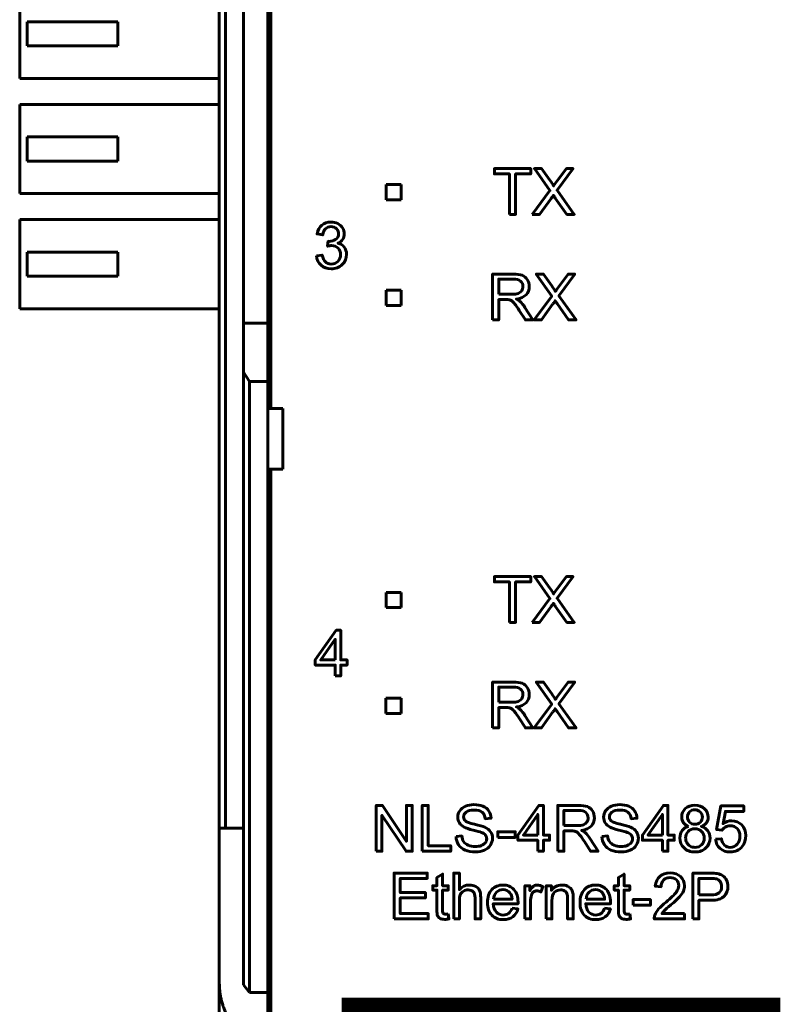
# Model space of a CAD drawing. Header units: millimetres. Extents: x -13 to 39, y -19 to 89.
# Tile 3 of 14: x -13 to 12, y 3 to 35. Entities that reach past the tile are written whole.
import ezdxf

# ---------------------------------------------------------------- set-up
doc = ezdxf.new("R2010")
doc.units = ezdxf.units.MM
doc.linetypes.add('K5LT_BASIC', pattern=[0])

msp = doc.modelspace()

# ---------------------------------------------------------------- linework, layer by layer
at = {"color": 150, "linetype": 'K5LT_BASIC', "lineweight": 60, "true_color": 0x0080ff}
for p, q in [((-6.261, 61.118), (-6.261, 8.557)), ((-6.061, 8.557), (-6.061, 61.118)), ((-4.561, 22.438), (-4.561, 47.238)), ((-5.461, 25.262), (-5.461, 44.413)), ((-4.661, 44.413), (-4.661, 25.262)), ((-12.861, 36.313), (-12.861, 33.363)), ((-9.611, 35.238), (-12.611, 35.238)), ((-12.611, 34.438), (-12.611, 35.238)), ((-9.611, 34.438), (-9.611, 35.238)), ((-12.611, 34.438), (-9.611, 34.438)), ((-12.861, 33.363), (-6.261, 33.363)), ((-12.861, 29.553), (-12.861, 32.503)), ((-6.261, 32.503), (-12.861, 32.503)), ((-9.611, 31.428), (-12.611, 31.428)), ((-12.611, 30.628), (-12.611, 31.428)), ((-9.611, 30.628), (-9.611, 31.428)), ((-12.611, 30.628), (-9.611, 30.628)), ((-0.747, 29.851), (-0.247, 29.851)), ((-0.747, 29.351), (-0.747, 29.851)), ((-0.247, 29.851), (-0.247, 29.351)), ((-12.861, 29.553), (-6.261, 29.553)), ((-0.247, 29.351), (-0.747, 29.351)), ((-6.261, 28.693), (-12.861, 28.693)), ((-12.861, 25.743), (-12.861, 28.693)), ((-12.611, 26.818), (-12.611, 27.618)), ((-9.611, 27.618), (-12.611, 27.618)), ((-9.611, 26.818), (-9.611, 27.618)), ((-12.611, 26.818), (-9.611, 26.818)), ((-0.747, 26.351), (-0.247, 26.351)), ((-0.747, 25.851), (-0.747, 26.351)), ((-0.247, 26.351), (-0.247, 25.851)), ((-12.861, 25.743), (-6.261, 25.743)), ((-0.247, 25.851), (-0.747, 25.851)), ((-4.661, 25.262), (-5.461, 25.262)), ((-5.461, 23.645), (-5.461, 25.262)), ((-4.661, 25.262), (-4.661, 23.338)), ((-5.261, 23.338), (-5.461, 23.645)), ((-5.461, 23.645), (-5.461, 3.373)), ((-4.661, 23.338), (-5.261, 23.338)), ((-5.261, 3.117), (-5.261, 23.338)), ((-4.661, 22.438), (-4.661, 23.338)), ((-4.161, 22.438), (-4.661, 22.438)), ((-4.661, 20.438), (-4.661, 22.438)), ((-4.161, 20.438), (-4.161, 22.438)), ((-4.661, 3.117), (-4.661, 20.438)), ((-4.661, 20.438), (-4.161, 20.438)), ((-4.561, 20.438), (-4.561, -1.962)), ((-0.747, 16.351), (-0.247, 16.351)), ((-0.747, 15.851), (-0.747, 16.351)), ((-0.247, 16.351), (-0.247, 15.851)), ((-0.247, 15.851), (-0.747, 15.851)), ((-0.751, 12.851), (-0.251, 12.851)), ((-0.751, 12.351), (-0.751, 12.851)), ((-0.251, 12.851), (-0.251, 12.351)), ((-0.251, 12.351), (-0.751, 12.351)), ((-6.061, 8.557), (-6.261, 8.557)), ((-6.261, 8.557), (-6.261, 3.437)), ((-6.061, 8.557), (-5.461, 8.557)), ((-6.261, -2.918), (-6.261, 3.437)), ((-5.261, 3.117), (-5.461, 3.373)), ((-4.661, 3.117), (-5.261, 3.117)), ((-4.661, 3.117), (-4.661, 1.517))]:
    msp.add_line(p, q, dxfattribs=at)
at = {"color": 150, "linetype": 'K5LT_BASIC', "true_color": 0x0080ff, "const_width": 0.6}
msp.add_lwpolyline([(-1.91, -1.505), (11.989, -1.505), (11.989, 2.643), (-1.91, 2.643)], close=True, dxfattribs=at)
at = {"color": 150, "linetype": 'K5LT_BASIC', "lineweight": 60, "true_color": 0x0080ff}
for points, knots in [([(3.334, 28.865), (3.334, 28.865), (3.334, 30.203), (3.334, 30.203), (2.835, 30.203), (2.835, 30.203), (2.835, 30.381), (2.835, 30.381), (4.035, 30.381), (4.035, 30.381), (4.035, 30.203), (4.035, 30.203), (3.535, 30.203), (3.535, 30.203), (3.535, 28.865), (3.535, 28.865), (3.334, 28.865), (3.334, 28.865)], [0, 0, 0, 0, 0.125, 0.125, 0.25, 0.25, 0.375, 0.375, 0.5, 0.5, 0.625, 0.625, 0.75, 0.75, 0.875, 0.875, 1, 1, 1, 1]), ([(4.088, 28.865), (4.088, 28.865), (4.674, 29.651), (4.674, 29.651), (4.158, 30.381), (4.158, 30.381), (4.397, 30.381), (4.397, 30.381), (4.673, 29.993), (4.673, 29.993), (4.731, 29.912), (4.771, 29.851), (4.794, 29.808), (4.828, 29.861), (4.868, 29.918), (4.914, 29.977), (4.914, 29.977), (5.217, 30.381), (5.217, 30.381), (5.437, 30.381), (5.437, 30.381), (4.91, 29.66), (4.91, 29.66), (5.477, 28.865), (5.477, 28.865), (5.231, 28.865), (5.231, 28.865), (4.848, 29.405), (4.848, 29.405), (4.826, 29.436), (4.806, 29.467), (4.786, 29.497), (4.752, 29.446), (4.728, 29.411), (4.713, 29.391), (4.713, 29.391), (4.329, 28.865), (4.329, 28.865), (4.088, 28.865), (4.088, 28.865)], [0, 0, 0, 0, 0.0625, 0.0625, 0.125, 0.125, 0.1875, 0.1875, 0.25, 0.25, 0.25, 0.3125, 0.3125, 0.3125, 0.375, 0.375, 0.375, 0.4375, 0.4375, 0.5, 0.5, 0.5625, 0.5625, 0.625, 0.625, 0.6875, 0.6875, 0.75, 0.75, 0.75, 0.8125, 0.8125, 0.8125, 0.875, 0.875, 0.875, 0.9375, 0.9375, 1, 1, 1, 1]), ([(-3.047, 27.492), (-3.047, 27.492), (-2.861, 27.518), (-2.861, 27.518), (-2.839, 27.412), (-2.803, 27.336), (-2.752, 27.289), (-2.701, 27.243), (-2.638, 27.219), (-2.564, 27.219), (-2.475, 27.219), (-2.401, 27.25), (-2.341, 27.31), (-2.281, 27.371), (-2.251, 27.446), (-2.251, 27.536), (-2.251, 27.621), (-2.279, 27.692), (-2.335, 27.747), (-2.391, 27.803), (-2.462, 27.831), (-2.548, 27.831), (-2.583, 27.831), (-2.627, 27.824), (-2.68, 27.81), (-2.68, 27.81), (-2.659, 27.973), (-2.659, 27.973), (-2.647, 27.971), (-2.636, 27.971), (-2.629, 27.971), (-2.549, 27.971), (-2.478, 27.992), (-2.414, 28.033), (-2.351, 28.074), (-2.319, 28.138), (-2.319, 28.223), (-2.319, 28.291), (-2.342, 28.348), (-2.388, 28.393), (-2.435, 28.437), (-2.494, 28.46), (-2.567, 28.46), (-2.64, 28.46), (-2.7, 28.437), (-2.748, 28.391), (-2.797, 28.345), (-2.828, 28.276), (-2.842, 28.184), (-2.842, 28.184), (-3.028, 28.218), (-3.028, 28.218), (-3.005, 28.343), (-2.953, 28.44), (-2.873, 28.509), (-2.792, 28.578), (-2.692, 28.612), (-2.572, 28.612), (-2.489, 28.612), (-2.413, 28.594), (-2.343, 28.559), (-2.274, 28.524), (-2.22, 28.475), (-2.184, 28.414), (-2.147, 28.353), (-2.128, 28.288), (-2.128, 28.219), (-2.128, 28.154), (-2.146, 28.095), (-2.181, 28.041), (-2.216, 27.987), (-2.268, 27.945), (-2.337, 27.913), (-2.248, 27.892), (-2.178, 27.849), (-2.128, 27.784), (-2.079, 27.719), (-2.054, 27.637), (-2.054, 27.54), (-2.054, 27.407), (-2.103, 27.295), (-2.199, 27.203), (-2.296, 27.111), (-2.418, 27.065), (-2.565, 27.065), (-2.698, 27.065), (-2.808, 27.105), (-2.896, 27.184), (-2.985, 27.263), (-3.035, 27.366), (-3.047, 27.492)], [0, 0, 0, 0, 0.033333, 0.033333, 0.033333, 0.066667, 0.066667, 0.066667, 0.1, 0.1, 0.1, 0.133333, 0.133333, 0.133333, 0.166667, 0.166667, 0.166667, 0.2, 0.2, 0.2, 0.233333, 0.233333, 0.233333, 0.266667, 0.266667, 0.266667, 0.3, 0.3, 0.3, 0.333333, 0.333333, 0.333333, 0.366667, 0.366667, 0.366667, 0.4, 0.4, 0.4, 0.433333, 0.433333, 0.433333, 0.466667, 0.466667, 0.466667, 0.5, 0.5, 0.5, 0.533333, 0.533333, 0.533333, 0.566667, 0.566667, 0.566667, 0.6, 0.6, 0.6, 0.633333, 0.633333, 0.633333, 0.666667, 0.666667, 0.666667, 0.7, 0.7, 0.7, 0.733333, 0.733333, 0.733333, 0.766667, 0.766667, 0.766667, 0.8, 0.8, 0.8, 0.833333, 0.833333, 0.833333, 0.866667, 0.866667, 0.866667, 0.9, 0.9, 0.9, 0.933333, 0.933333, 0.933333, 0.966667, 0.966667, 0.966667, 1, 1, 1, 1]), ([(2.776, 25.374), (2.776, 25.374), (2.776, 26.889), (2.776, 26.889), (3.448, 26.889), (3.448, 26.889), (3.583, 26.889), (3.686, 26.876), (3.756, 26.848), (3.826, 26.821), (3.882, 26.773), (3.966, 26.636), (3.987, 26.56), (3.987, 26.476), (3.987, 26.369), (3.952, 26.278), (3.883, 26.204), (3.813, 26.131), (3.706, 26.084), (3.561, 26.064), (3.614, 26.038), (3.654, 26.013), (3.682, 25.988), (3.74, 25.935), (3.796, 25.867), (3.847, 25.787), (3.847, 25.787), (4.11, 25.374), (4.11, 25.374), (3.859, 25.374), (3.859, 25.374), (3.659, 25.689), (3.659, 25.689), (3.6, 25.781), (3.552, 25.85), (3.514, 25.898), (3.476, 25.947), (3.442, 25.98), (3.412, 26), (3.383, 26.019), (3.352, 26.032), (3.321, 26.04), (3.298, 26.044), (3.261, 26.047), (3.21, 26.047), (3.21, 26.047), (2.977, 26.047), (2.977, 26.047), (2.977, 25.374), (2.977, 25.374), (2.776, 25.374), (2.776, 25.374)], [0, 0, 0, 0, 0.052632, 0.052632, 0.105263, 0.105263, 0.105263, 0.157895, 0.157895, 0.157895, 0.210526, 0.210526, 0.263158, 0.263158, 0.263158, 0.315789, 0.315789, 0.315789, 0.368421, 0.368421, 0.368421, 0.421053, 0.421053, 0.421053, 0.473684, 0.473684, 0.473684, 0.526316, 0.526316, 0.578947, 0.578947, 0.631579, 0.631579, 0.631579, 0.684211, 0.684211, 0.684211, 0.736842, 0.736842, 0.736842, 0.789474, 0.789474, 0.789474, 0.842105, 0.842105, 0.842105, 0.894737, 0.894737, 0.947368, 0.947368, 1, 1, 1, 1]), ([(2.977, 26.221), (2.977, 26.221), (3.408, 26.221), (3.408, 26.221), (3.5, 26.221), (3.571, 26.23), (3.622, 26.249), (3.674, 26.268), (3.713, 26.298), (3.739, 26.34), (3.766, 26.382), (3.78, 26.427), (3.78, 26.476), (3.78, 26.548), (3.754, 26.607), (3.702, 26.653), (3.65, 26.699), (3.568, 26.722), (3.457, 26.722), (3.457, 26.722), (2.977, 26.722), (2.977, 26.722), (2.977, 26.221), (2.977, 26.221)], [0, 0, 0, 0, 0.125, 0.125, 0.125, 0.25, 0.25, 0.25, 0.375, 0.375, 0.375, 0.5, 0.5, 0.5, 0.625, 0.625, 0.625, 0.75, 0.75, 0.75, 0.875, 0.875, 1, 1, 1, 1]), ([(4.147, 25.374), (4.147, 25.374), (4.733, 26.16), (4.733, 26.16), (4.217, 26.889), (4.217, 26.889), (4.456, 26.889), (4.456, 26.889), (4.732, 26.502), (4.732, 26.502), (4.789, 26.421), (4.829, 26.36), (4.852, 26.317), (4.886, 26.37), (4.927, 26.427), (4.973, 26.486), (4.973, 26.486), (5.275, 26.889), (5.275, 26.889), (5.495, 26.889), (5.495, 26.889), (4.969, 26.169), (4.969, 26.169), (5.535, 25.374), (5.535, 25.374), (5.289, 25.374), (5.289, 25.374), (4.907, 25.914), (4.907, 25.914), (4.885, 25.945), (4.864, 25.976), (4.844, 26.006), (4.811, 25.955), (4.787, 25.92), (4.772, 25.899), (4.772, 25.899), (4.388, 25.374), (4.388, 25.374), (4.147, 25.374), (4.147, 25.374)], [0, 0, 0, 0, 0.0625, 0.0625, 0.125, 0.125, 0.1875, 0.1875, 0.25, 0.25, 0.25, 0.3125, 0.3125, 0.3125, 0.375, 0.375, 0.375, 0.4375, 0.4375, 0.5, 0.5, 0.5625, 0.5625, 0.625, 0.625, 0.6875, 0.6875, 0.75, 0.75, 0.75, 0.8125, 0.8125, 0.8125, 0.875, 0.875, 0.875, 0.9375, 0.9375, 1, 1, 1, 1]), ([(3.334, 15.365), (3.334, 15.365), (3.334, 16.703), (3.334, 16.703), (2.835, 16.703), (2.835, 16.703), (2.835, 16.881), (2.835, 16.881), (4.035, 16.881), (4.035, 16.881), (4.035, 16.703), (4.035, 16.703), (3.535, 16.703), (3.535, 16.703), (3.535, 15.365), (3.535, 15.365), (3.334, 15.365), (3.334, 15.365)], [0, 0, 0, 0, 0.125, 0.125, 0.25, 0.25, 0.375, 0.375, 0.5, 0.5, 0.625, 0.625, 0.75, 0.75, 0.875, 0.875, 1, 1, 1, 1]), ([(4.088, 15.365), (4.088, 15.365), (4.674, 16.151), (4.674, 16.151), (4.158, 16.881), (4.158, 16.881), (4.397, 16.881), (4.397, 16.881), (4.673, 16.493), (4.673, 16.493), (4.731, 16.412), (4.771, 16.351), (4.794, 16.308), (4.828, 16.361), (4.868, 16.418), (4.914, 16.477), (4.914, 16.477), (5.217, 16.881), (5.217, 16.881), (5.437, 16.881), (5.437, 16.881), (4.91, 16.16), (4.91, 16.16), (5.477, 15.365), (5.477, 15.365), (5.231, 15.365), (5.231, 15.365), (4.848, 15.905), (4.848, 15.905), (4.826, 15.936), (4.806, 15.967), (4.786, 15.997), (4.752, 15.946), (4.728, 15.911), (4.713, 15.891), (4.713, 15.891), (4.329, 15.365), (4.329, 15.365), (4.088, 15.365), (4.088, 15.365)], [0, 0, 0, 0, 0.0625, 0.0625, 0.125, 0.125, 0.1875, 0.1875, 0.25, 0.25, 0.25, 0.3125, 0.3125, 0.3125, 0.375, 0.375, 0.375, 0.4375, 0.4375, 0.5, 0.5, 0.5625, 0.5625, 0.625, 0.625, 0.6875, 0.6875, 0.75, 0.75, 0.75, 0.8125, 0.8125, 0.8125, 0.875, 0.875, 0.875, 0.9375, 0.9375, 1, 1, 1, 1]), ([(-2.429, 13.59), (-2.429, 13.59), (-2.429, 13.952), (-2.429, 13.952), (-3.088, 13.952), (-3.088, 13.952), (-3.088, 14.124), (-3.088, 14.124), (-2.395, 15.106), (-2.395, 15.106), (-2.243, 15.106), (-2.243, 15.106), (-2.243, 14.124), (-2.243, 14.124), (-2.038, 14.124), (-2.038, 14.124), (-2.038, 13.952), (-2.038, 13.952), (-2.243, 13.952), (-2.243, 13.952), (-2.243, 13.59), (-2.243, 13.59), (-2.429, 13.59), (-2.429, 13.59)], [0, 0, 0, 0, 0.090909, 0.090909, 0.181818, 0.181818, 0.272727, 0.272727, 0.363636, 0.363636, 0.454545, 0.454545, 0.545455, 0.545455, 0.636364, 0.636364, 0.727273, 0.727273, 0.818182, 0.818182, 0.909091, 0.909091, 1, 1, 1, 1]), ([(-2.429, 14.124), (-2.429, 14.124), (-2.429, 14.805), (-2.429, 14.805), (-2.904, 14.124), (-2.904, 14.124), (-2.429, 14.124), (-2.429, 14.124)], [0, 0, 0, 0, 0.333333, 0.333333, 0.666667, 0.666667, 1, 1, 1, 1]), ([(2.776, 11.874), (2.776, 11.874), (2.776, 13.389), (2.776, 13.389), (3.448, 13.389), (3.448, 13.389), (3.583, 13.389), (3.686, 13.376), (3.756, 13.348), (3.826, 13.321), (3.882, 13.273), (3.966, 13.136), (3.987, 13.06), (3.987, 12.976), (3.987, 12.869), (3.952, 12.778), (3.883, 12.704), (3.813, 12.631), (3.706, 12.584), (3.561, 12.564), (3.614, 12.538), (3.654, 12.513), (3.682, 12.488), (3.74, 12.435), (3.796, 12.367), (3.847, 12.287), (3.847, 12.287), (4.11, 11.874), (4.11, 11.874), (3.859, 11.874), (3.859, 11.874), (3.659, 12.189), (3.659, 12.189), (3.6, 12.281), (3.552, 12.35), (3.514, 12.398), (3.476, 12.447), (3.442, 12.48), (3.412, 12.5), (3.383, 12.519), (3.352, 12.532), (3.321, 12.54), (3.298, 12.544), (3.261, 12.547), (3.21, 12.547), (3.21, 12.547), (2.977, 12.547), (2.977, 12.547), (2.977, 11.874), (2.977, 11.874), (2.776, 11.874), (2.776, 11.874)], [0, 0, 0, 0, 0.052632, 0.052632, 0.105263, 0.105263, 0.105263, 0.157895, 0.157895, 0.157895, 0.210526, 0.210526, 0.263158, 0.263158, 0.263158, 0.315789, 0.315789, 0.315789, 0.368421, 0.368421, 0.368421, 0.421053, 0.421053, 0.421053, 0.473684, 0.473684, 0.473684, 0.526316, 0.526316, 0.578947, 0.578947, 0.631579, 0.631579, 0.631579, 0.684211, 0.684211, 0.684211, 0.736842, 0.736842, 0.736842, 0.789474, 0.789474, 0.789474, 0.842105, 0.842105, 0.842105, 0.894737, 0.894737, 0.947368, 0.947368, 1, 1, 1, 1]), ([(4.147, 11.874), (4.147, 11.874), (4.733, 12.66), (4.733, 12.66), (4.217, 13.389), (4.217, 13.389), (4.456, 13.389), (4.456, 13.389), (4.732, 13.002), (4.732, 13.002), (4.789, 12.921), (4.829, 12.86), (4.852, 12.817), (4.886, 12.87), (4.927, 12.927), (4.973, 12.986), (4.973, 12.986), (5.275, 13.389), (5.275, 13.389), (5.495, 13.389), (5.495, 13.389), (4.969, 12.669), (4.969, 12.669), (5.535, 11.874), (5.535, 11.874), (5.289, 11.874), (5.289, 11.874), (4.907, 12.414), (4.907, 12.414), (4.885, 12.445), (4.864, 12.476), (4.844, 12.506), (4.811, 12.455), (4.787, 12.42), (4.772, 12.399), (4.772, 12.399), (4.388, 11.874), (4.388, 11.874), (4.147, 11.874), (4.147, 11.874)], [0, 0, 0, 0, 0.0625, 0.0625, 0.125, 0.125, 0.1875, 0.1875, 0.25, 0.25, 0.25, 0.3125, 0.3125, 0.3125, 0.375, 0.375, 0.375, 0.4375, 0.4375, 0.5, 0.5, 0.5625, 0.5625, 0.625, 0.625, 0.6875, 0.6875, 0.75, 0.75, 0.75, 0.8125, 0.8125, 0.8125, 0.875, 0.875, 0.875, 0.9375, 0.9375, 1, 1, 1, 1]), ([(2.977, 12.721), (2.977, 12.721), (3.408, 12.721), (3.408, 12.721), (3.5, 12.721), (3.571, 12.73), (3.622, 12.749), (3.674, 12.768), (3.713, 12.798), (3.739, 12.84), (3.766, 12.882), (3.78, 12.927), (3.78, 12.976), (3.78, 13.048), (3.754, 13.107), (3.702, 13.153), (3.65, 13.199), (3.568, 13.222), (3.457, 13.222), (3.457, 13.222), (2.977, 13.222), (2.977, 13.222), (2.977, 12.721), (2.977, 12.721)], [0, 0, 0, 0, 0.125, 0.125, 0.125, 0.25, 0.25, 0.25, 0.375, 0.375, 0.375, 0.5, 0.5, 0.5, 0.625, 0.625, 0.625, 0.75, 0.75, 0.75, 0.875, 0.875, 1, 1, 1, 1]), ([(-1.074, 7.792), (-1.074, 7.792), (-1.074, 9.308), (-1.074, 9.308), (-0.868, 9.308), (-0.868, 9.308), (-0.073, 8.118), (-0.073, 8.118), (-0.073, 9.308), (-0.073, 9.308), (0.119, 9.308), (0.119, 9.308), (0.119, 7.792), (0.119, 7.792), (-0.087, 7.792), (-0.087, 7.792), (-0.882, 8.982), (-0.882, 8.982), (-0.882, 7.792), (-0.882, 7.792), (-1.074, 7.792), (-1.074, 7.792)], [0, 0, 0, 0, 0.1, 0.1, 0.2, 0.2, 0.3, 0.3, 0.4, 0.4, 0.5, 0.5, 0.6, 0.6, 0.7, 0.7, 0.8, 0.8, 0.9, 0.9, 1, 1, 1, 1]), ([(0.448, 7.792), (0.448, 7.792), (0.448, 9.308), (0.448, 9.308), (0.649, 9.308), (0.649, 9.308), (0.649, 7.97), (0.649, 7.97), (1.394, 7.97), (1.394, 7.97), (1.394, 7.792), (1.394, 7.792), (0.448, 7.792), (0.448, 7.792)], [0, 0, 0, 0, 0.166667, 0.166667, 0.333333, 0.333333, 0.5, 0.5, 0.666667, 0.666667, 0.833333, 0.833333, 1, 1, 1, 1]), ([(1.568, 8.279), (1.568, 8.279), (1.756, 8.296), (1.756, 8.296), (1.765, 8.22), (1.786, 8.157), (1.819, 8.108), (1.852, 8.06), (1.902, 8.02), (1.971, 7.99), (2.04, 7.96), (2.118, 7.945), (2.204, 7.945), (2.28, 7.945), (2.348, 7.956), (2.406, 7.979), (2.465, 8.002), (2.508, 8.033), (2.537, 8.073), (2.565, 8.113), (2.58, 8.156), (2.58, 8.203), (2.58, 8.25), (2.566, 8.291), (2.538, 8.327), (2.511, 8.362), (2.465, 8.392), (2.402, 8.416), (2.361, 8.432), (2.271, 8.457), (2.132, 8.49), (1.993, 8.524), (1.895, 8.555), (1.84, 8.585), (1.767, 8.623), (1.714, 8.67), (1.678, 8.726), (1.643, 8.782), (1.625, 8.845), (1.625, 8.915), (1.625, 8.992), (1.647, 9.063), (1.69, 9.13), (1.734, 9.196), (1.797, 9.247), (1.88, 9.281), (1.964, 9.316), (2.057, 9.333), (2.158, 9.333), (2.271, 9.333), (2.37, 9.315), (2.456, 9.279), (2.541, 9.243), (2.607, 9.19), (2.653, 9.119), (2.7, 9.049), (2.724, 8.969), (2.728, 8.88), (2.728, 8.88), (2.535, 8.865), (2.535, 8.865), (2.525, 8.961), (2.49, 9.033), (2.43, 9.082), (2.371, 9.131), (2.283, 9.155), (2.166, 9.155), (2.045, 9.155), (1.956, 9.133), (1.901, 9.089), (1.846, 9.044), (1.818, 8.991), (1.818, 8.928), (1.818, 8.874), (1.837, 8.829), (1.877, 8.793), (1.915, 8.759), (2.016, 8.722), (2.179, 8.685), (2.342, 8.648), (2.454, 8.616), (2.514, 8.589), (2.602, 8.548), (2.668, 8.497), (2.71, 8.435), (2.752, 8.373), (2.772, 8.301), (2.772, 8.22), (2.772, 8.139), (2.749, 8.064), (2.703, 7.992), (2.657, 7.921), (2.591, 7.866), (2.418, 7.787), (2.321, 7.767), (2.213, 7.767), (2.076, 7.767), (1.961, 7.787), (1.869, 7.827), (1.776, 7.867), (1.704, 7.927), (1.651, 8.007), (1.598, 8.087), (1.571, 8.178), (1.568, 8.279)], [0, 0, 0, 0, 0.028571, 0.028571, 0.028571, 0.057143, 0.057143, 0.057143, 0.085714, 0.085714, 0.085714, 0.114286, 0.114286, 0.114286, 0.142857, 0.142857, 0.142857, 0.171429, 0.171429, 0.171429, 0.2, 0.2, 0.2, 0.228571, 0.228571, 0.228571, 0.257143, 0.257143, 0.257143, 0.285714, 0.285714, 0.285714, 0.314286, 0.314286, 0.314286, 0.342857, 0.342857, 0.342857, 0.371429, 0.371429, 0.371429, 0.4, 0.4, 0.4, 0.428571, 0.428571, 0.428571, 0.457143, 0.457143, 0.457143, 0.485714, 0.485714, 0.485714, 0.514286, 0.514286, 0.514286, 0.542857, 0.542857, 0.542857, 0.571429, 0.571429, 0.571429, 0.6, 0.6, 0.6, 0.628571, 0.628571, 0.628571, 0.657143, 0.657143, 0.657143, 0.685714, 0.685714, 0.685714, 0.714286, 0.714286, 0.714286, 0.742857, 0.742857, 0.742857, 0.771429, 0.771429, 0.771429, 0.8, 0.8, 0.8, 0.828571, 0.828571, 0.828571, 0.857143, 0.857143, 0.857143, 0.885714, 0.885714, 0.914286, 0.914286, 0.914286, 0.942857, 0.942857, 0.942857, 0.971429, 0.971429, 0.971429, 1, 1, 1, 1]), ([(4.271, 7.792), (4.271, 7.792), (4.271, 8.154), (4.271, 8.154), (3.613, 8.154), (3.613, 8.154), (3.613, 8.326), (3.613, 8.326), (4.305, 9.308), (4.305, 9.308), (4.457, 9.308), (4.457, 9.308), (4.457, 8.326), (4.457, 8.326), (4.663, 8.326), (4.663, 8.326), (4.663, 8.154), (4.663, 8.154), (4.457, 8.154), (4.457, 8.154), (4.457, 7.792), (4.457, 7.792), (4.271, 7.792), (4.271, 7.792)], [0, 0, 0, 0, 0.090909, 0.090909, 0.181818, 0.181818, 0.272727, 0.272727, 0.363636, 0.363636, 0.454545, 0.454545, 0.545455, 0.545455, 0.636364, 0.636364, 0.727273, 0.727273, 0.818182, 0.818182, 0.909091, 0.909091, 1, 1, 1, 1]), ([(4.932, 7.792), (4.932, 7.792), (4.932, 9.308), (4.932, 9.308), (5.603, 9.308), (5.603, 9.308), (5.738, 9.308), (5.841, 9.294), (5.911, 9.267), (5.982, 9.24), (6.038, 9.192), (6.122, 9.054), (6.142, 8.978), (6.142, 8.895), (6.142, 8.787), (6.107, 8.696), (6.038, 8.623), (5.968, 8.549), (5.861, 8.502), (5.716, 8.482), (5.769, 8.457), (5.809, 8.431), (5.837, 8.407), (5.895, 8.353), (5.951, 8.286), (6.003, 8.205), (6.003, 8.205), (6.265, 7.792), (6.265, 7.792), (6.014, 7.792), (6.014, 7.792), (5.814, 8.108), (5.814, 8.108), (5.756, 8.199), (5.707, 8.269), (5.67, 8.317), (5.632, 8.365), (5.598, 8.399), (5.568, 8.418), (5.538, 8.437), (5.507, 8.451), (5.476, 8.458), (5.454, 8.463), (5.417, 8.465), (5.365, 8.465), (5.365, 8.465), (5.133, 8.465), (5.133, 8.465), (5.133, 7.792), (5.133, 7.792), (4.932, 7.792), (4.932, 7.792)], [0, 0, 0, 0, 0.052632, 0.052632, 0.105263, 0.105263, 0.105263, 0.157895, 0.157895, 0.157895, 0.210526, 0.210526, 0.263158, 0.263158, 0.263158, 0.315789, 0.315789, 0.315789, 0.368421, 0.368421, 0.368421, 0.421053, 0.421053, 0.421053, 0.473684, 0.473684, 0.473684, 0.526316, 0.526316, 0.578947, 0.578947, 0.631579, 0.631579, 0.631579, 0.684211, 0.684211, 0.684211, 0.736842, 0.736842, 0.736842, 0.789474, 0.789474, 0.789474, 0.842105, 0.842105, 0.842105, 0.894737, 0.894737, 0.947368, 0.947368, 1, 1, 1, 1]), ([(5.133, 8.639), (5.133, 8.639), (5.563, 8.639), (5.563, 8.639), (5.655, 8.639), (5.726, 8.648), (5.778, 8.668), (5.829, 8.686), (5.868, 8.717), (5.895, 8.759), (5.922, 8.8), (5.935, 8.845), (5.935, 8.894), (5.935, 8.966), (5.909, 9.025), (5.857, 9.071), (5.806, 9.118), (5.724, 9.141), (5.612, 9.141), (5.612, 9.141), (5.133, 9.141), (5.133, 9.141), (5.133, 8.639), (5.133, 8.639)], [0, 0, 0, 0, 0.125, 0.125, 0.125, 0.25, 0.25, 0.25, 0.375, 0.375, 0.375, 0.5, 0.5, 0.5, 0.625, 0.625, 0.625, 0.75, 0.75, 0.75, 0.875, 0.875, 1, 1, 1, 1]), ([(6.39, 8.279), (6.39, 8.279), (6.579, 8.296), (6.579, 8.296), (6.588, 8.22), (6.608, 8.157), (6.641, 8.108), (6.674, 8.06), (6.725, 8.02), (6.794, 7.99), (6.862, 7.96), (6.94, 7.945), (7.026, 7.945), (7.103, 7.945), (7.17, 7.956), (7.229, 7.979), (7.287, 8.002), (7.331, 8.033), (7.359, 8.073), (7.388, 8.113), (7.402, 8.156), (7.402, 8.203), (7.402, 8.25), (7.388, 8.291), (7.361, 8.327), (7.333, 8.362), (7.288, 8.392), (7.224, 8.416), (7.184, 8.432), (7.094, 8.457), (6.955, 8.49), (6.815, 8.524), (6.718, 8.555), (6.662, 8.585), (6.59, 8.623), (6.536, 8.67), (6.501, 8.726), (6.465, 8.782), (6.448, 8.845), (6.448, 8.915), (6.448, 8.992), (6.469, 9.063), (6.513, 9.13), (6.556, 9.196), (6.619, 9.247), (6.703, 9.281), (6.786, 9.316), (6.879, 9.333), (6.981, 9.333), (7.093, 9.333), (7.192, 9.315), (7.278, 9.279), (7.364, 9.243), (7.43, 9.19), (7.476, 9.119), (7.522, 9.049), (7.547, 8.969), (7.55, 8.88), (7.55, 8.88), (7.358, 8.865), (7.358, 8.865), (7.348, 8.961), (7.313, 9.033), (7.253, 9.082), (7.193, 9.131), (7.105, 9.155), (6.989, 9.155), (6.867, 9.155), (6.779, 9.133), (6.723, 9.089), (6.668, 9.044), (6.64, 8.991), (6.64, 8.928), (6.64, 8.874), (6.66, 8.829), (6.699, 8.793), (6.738, 8.759), (6.838, 8.722), (7.001, 8.685), (7.164, 8.648), (7.276, 8.616), (7.337, 8.589), (7.425, 8.548), (7.49, 8.497), (7.532, 8.435), (7.574, 8.373), (7.595, 8.301), (7.595, 8.22), (7.595, 8.139), (7.572, 8.064), (7.526, 7.992), (7.479, 7.921), (7.413, 7.866), (7.241, 7.787), (7.144, 7.767), (7.035, 7.767), (6.898, 7.767), (6.784, 7.787), (6.691, 7.827), (6.599, 7.867), (6.526, 7.927), (6.474, 8.007), (6.421, 8.087), (6.393, 8.178), (6.39, 8.279)], [0, 0, 0, 0, 0.028571, 0.028571, 0.028571, 0.057143, 0.057143, 0.057143, 0.085714, 0.085714, 0.085714, 0.114286, 0.114286, 0.114286, 0.142857, 0.142857, 0.142857, 0.171429, 0.171429, 0.171429, 0.2, 0.2, 0.2, 0.228571, 0.228571, 0.228571, 0.257143, 0.257143, 0.257143, 0.285714, 0.285714, 0.285714, 0.314286, 0.314286, 0.314286, 0.342857, 0.342857, 0.342857, 0.371429, 0.371429, 0.371429, 0.4, 0.4, 0.4, 0.428571, 0.428571, 0.428571, 0.457143, 0.457143, 0.457143, 0.485714, 0.485714, 0.485714, 0.514286, 0.514286, 0.514286, 0.542857, 0.542857, 0.542857, 0.571429, 0.571429, 0.571429, 0.6, 0.6, 0.6, 0.628571, 0.628571, 0.628571, 0.657143, 0.657143, 0.657143, 0.685714, 0.685714, 0.685714, 0.714286, 0.714286, 0.714286, 0.742857, 0.742857, 0.742857, 0.771429, 0.771429, 0.771429, 0.8, 0.8, 0.8, 0.828571, 0.828571, 0.828571, 0.857143, 0.857143, 0.857143, 0.885714, 0.885714, 0.914286, 0.914286, 0.914286, 0.942857, 0.942857, 0.942857, 0.971429, 0.971429, 0.971429, 1, 1, 1, 1]), ([(8.389, 7.792), (8.389, 7.792), (8.389, 8.154), (8.389, 8.154), (7.73, 8.154), (7.73, 8.154), (7.73, 8.326), (7.73, 8.326), (8.422, 9.308), (8.422, 9.308), (8.575, 9.308), (8.575, 9.308), (8.575, 8.326), (8.575, 8.326), (8.78, 8.326), (8.78, 8.326), (8.78, 8.154), (8.78, 8.154), (8.575, 8.154), (8.575, 8.154), (8.575, 7.792), (8.575, 7.792), (8.389, 7.792), (8.389, 7.792)], [0, 0, 0, 0, 0.090909, 0.090909, 0.181818, 0.181818, 0.272727, 0.272727, 0.363636, 0.363636, 0.454545, 0.454545, 0.545455, 0.545455, 0.636364, 0.636364, 0.727273, 0.727273, 0.818182, 0.818182, 0.909091, 0.909091, 1, 1, 1, 1]), ([(9.258, 8.614), (9.181, 8.642), (9.123, 8.683), (9.086, 8.735), (9.049, 8.787), (9.03, 8.85), (9.03, 8.923), (9.03, 9.034), (9.07, 9.126), (9.149, 9.201), (9.228, 9.276), (9.333, 9.314), (9.465, 9.314), (9.597, 9.314), (9.703, 9.276), (9.784, 9.199), (9.864, 9.122), (9.904, 9.028), (9.904, 8.918), (9.904, 8.848), (9.886, 8.786), (9.849, 8.735), (9.813, 8.682), (9.757, 8.642), (9.682, 8.614), (9.775, 8.584), (9.845, 8.535), (9.893, 8.467), (9.941, 8.4), (9.966, 8.319), (9.966, 8.225), (9.966, 8.096), (9.92, 7.987), (9.829, 7.899), (9.737, 7.811), (9.617, 7.767), (9.467, 7.767), (9.318, 7.767), (9.198, 7.811), (9.106, 7.899), (9.015, 7.988), (8.969, 8.098), (8.969, 8.231), (8.969, 8.329), (8.994, 8.412), (9.044, 8.478), (9.094, 8.545), (9.165, 8.59), (9.258, 8.614)], [0, 0, 0, 0, 0.0625, 0.0625, 0.0625, 0.125, 0.125, 0.125, 0.1875, 0.1875, 0.1875, 0.25, 0.25, 0.25, 0.3125, 0.3125, 0.3125, 0.375, 0.375, 0.375, 0.4375, 0.4375, 0.4375, 0.5, 0.5, 0.5, 0.5625, 0.5625, 0.5625, 0.625, 0.625, 0.625, 0.6875, 0.6875, 0.6875, 0.75, 0.75, 0.75, 0.8125, 0.8125, 0.8125, 0.875, 0.875, 0.875, 0.9375, 0.9375, 0.9375, 1, 1, 1, 1]), ([(9.221, 8.93), (9.221, 8.858), (9.244, 8.799), (9.289, 8.754), (9.335, 8.708), (9.395, 8.685), (9.469, 8.685), (9.542, 8.685), (9.6, 8.708), (9.646, 8.753), (9.691, 8.798), (9.714, 8.854), (9.714, 8.919), (9.714, 8.988), (9.691, 9.045), (9.644, 9.092), (9.597, 9.138), (9.538, 9.162), (9.467, 9.162), (9.396, 9.162), (9.337, 9.139), (9.29, 9.093), (9.244, 9.048), (9.221, 8.993), (9.221, 8.93)], [0, 0, 0, 0, 0.125, 0.125, 0.125, 0.25, 0.25, 0.25, 0.375, 0.375, 0.375, 0.5, 0.5, 0.5, 0.625, 0.625, 0.625, 0.75, 0.75, 0.75, 0.875, 0.875, 0.875, 1, 1, 1, 1]), ([(10.148, 8.19), (10.148, 8.19), (10.343, 8.205), (10.343, 8.205), (10.357, 8.11), (10.391, 8.039), (10.443, 7.991), (10.495, 7.943), (10.559, 7.919), (10.634, 7.919), (10.725, 7.919), (10.801, 7.953), (10.863, 8.021), (10.924, 8.088), (10.955, 8.178), (10.955, 8.289), (10.955, 8.396), (10.925, 8.479), (10.866, 8.541), (10.808, 8.602), (10.73, 8.633), (10.633, 8.633), (10.572, 8.633), (10.518, 8.619), (10.47, 8.591), (10.423, 8.564), (10.385, 8.528), (10.358, 8.484), (10.358, 8.484), (10.182, 8.51), (10.182, 8.51), (10.328, 9.289), (10.328, 9.289), (11.079, 9.289), (11.079, 9.289), (11.079, 9.111), (11.079, 9.111), (10.477, 9.111), (10.477, 9.111), (10.396, 8.702), (10.396, 8.702), (10.486, 8.766), (10.582, 8.798), (10.681, 8.798), (10.813, 8.798), (10.925, 8.752), (11.015, 8.66), (11.106, 8.568), (11.151, 8.451), (11.151, 8.307), (11.151, 8.169), (11.112, 8.051), (11.032, 7.951), (10.935, 7.828), (10.802, 7.767), (10.634, 7.767), (10.497, 7.767), (10.385, 7.806), (10.297, 7.883), (10.21, 7.96), (10.16, 8.062), (10.148, 8.19)], [0, 0, 0, 0, 0.045455, 0.045455, 0.045455, 0.090909, 0.090909, 0.090909, 0.136364, 0.136364, 0.136364, 0.181818, 0.181818, 0.181818, 0.227273, 0.227273, 0.227273, 0.272727, 0.272727, 0.272727, 0.318182, 0.318182, 0.318182, 0.363636, 0.363636, 0.363636, 0.409091, 0.409091, 0.409091, 0.454545, 0.454545, 0.5, 0.5, 0.545455, 0.545455, 0.590909, 0.590909, 0.636364, 0.636364, 0.681818, 0.681818, 0.681818, 0.727273, 0.727273, 0.727273, 0.772727, 0.772727, 0.772727, 0.818182, 0.818182, 0.818182, 0.863636, 0.863636, 0.863636, 0.909091, 0.909091, 0.909091, 0.954545, 0.954545, 0.954545, 1, 1, 1, 1]), ([(4.271, 8.326), (4.271, 8.326), (4.271, 9.007), (4.271, 9.007), (3.796, 8.326), (3.796, 8.326), (4.271, 8.326), (4.271, 8.326)], [0, 0, 0, 0, 0.333333, 0.333333, 0.666667, 0.666667, 1, 1, 1, 1]), ([(8.389, 8.326), (8.389, 8.326), (8.389, 9.007), (8.389, 9.007), (7.913, 8.326), (7.913, 8.326), (8.389, 8.326), (8.389, 8.326)], [0, 0, 0, 0, 0.333333, 0.333333, 0.666667, 0.666667, 1, 1, 1, 1]), ([(9.159, 8.229), (9.159, 8.176), (9.172, 8.125), (9.196, 8.075), (9.221, 8.026), (9.258, 7.987), (9.309, 7.96), (9.358, 7.933), (9.412, 7.919), (9.469, 7.919), (9.558, 7.919), (9.632, 7.948), (9.689, 8.005), (9.747, 8.062), (9.775, 8.135), (9.775, 8.223), (9.775, 8.313), (9.746, 8.387), (9.687, 8.445), (9.627, 8.504), (9.553, 8.533), (9.463, 8.533), (9.375, 8.533), (9.302, 8.504), (9.245, 8.446), (9.188, 8.388), (9.159, 8.316), (9.159, 8.229)], [0, 0, 0, 0, 0.111111, 0.111111, 0.111111, 0.222222, 0.222222, 0.222222, 0.333333, 0.333333, 0.333333, 0.444444, 0.444444, 0.444444, 0.555556, 0.555556, 0.555556, 0.666667, 0.666667, 0.666667, 0.777778, 0.777778, 0.777778, 0.888889, 0.888889, 0.888889, 1, 1, 1, 1]), ([(2.948, 8.247), (2.948, 8.247), (2.948, 8.434), (2.948, 8.434), (3.524, 8.434), (3.524, 8.434), (3.524, 8.247), (3.524, 8.247), (2.948, 8.247), (2.948, 8.247)], [0, 0, 0, 0, 0.25, 0.25, 0.5, 0.5, 0.75, 0.75, 1, 1, 1, 1]), ([(-0.48, 5.551), (-0.48, 5.551), (-0.48, 7.066), (-0.48, 7.066), (0.614, 7.066), (0.614, 7.066), (0.614, 6.889), (0.614, 6.889), (-0.279, 6.889), (-0.279, 6.889), (-0.279, 6.423), (-0.279, 6.423), (0.557, 6.423), (0.557, 6.423), (0.557, 6.245), (0.557, 6.245), (-0.279, 6.245), (-0.279, 6.245), (-0.279, 5.729), (-0.279, 5.729), (0.65, 5.729), (0.65, 5.729), (0.65, 5.551), (0.65, 5.551), (-0.48, 5.551), (-0.48, 5.551)], [0, 0, 0, 0, 0.083333, 0.083333, 0.166667, 0.166667, 0.25, 0.25, 0.333333, 0.333333, 0.416667, 0.416667, 0.5, 0.5, 0.583333, 0.583333, 0.666667, 0.666667, 0.75, 0.75, 0.833333, 0.833333, 0.916667, 0.916667, 1, 1, 1, 1]), ([(1.308, 5.717), (1.308, 5.717), (1.334, 5.553), (1.334, 5.553), (1.282, 5.542), (1.235, 5.536), (1.194, 5.536), (1.126, 5.536), (1.074, 5.547), (1.037, 5.568), (1, 5.59), (0.974, 5.617), (0.958, 5.652), (0.943, 5.687), (0.936, 5.761), (0.936, 5.872), (0.936, 5.872), (0.936, 6.505), (0.936, 6.505), (0.798, 6.505), (0.798, 6.505), (0.798, 6.649), (0.798, 6.649), (0.936, 6.649), (0.936, 6.649), (0.936, 6.921), (0.936, 6.921), (1.122, 7.033), (1.122, 7.033), (1.122, 6.649), (1.122, 6.649), (1.308, 6.649), (1.308, 6.649), (1.308, 6.505), (1.308, 6.505), (1.122, 6.505), (1.122, 6.505), (1.122, 5.862), (1.122, 5.862), (1.122, 5.809), (1.125, 5.774), (1.132, 5.759), (1.138, 5.744), (1.149, 5.732), (1.164, 5.723), (1.179, 5.714), (1.2, 5.71), (1.227, 5.71), (1.248, 5.71), (1.275, 5.712), (1.308, 5.717)], [0, 0, 0, 0, 0.05, 0.05, 0.05, 0.1, 0.1, 0.1, 0.15, 0.15, 0.15, 0.2, 0.2, 0.2, 0.25, 0.25, 0.25, 0.3, 0.3, 0.35, 0.35, 0.4, 0.4, 0.45, 0.45, 0.5, 0.5, 0.55, 0.55, 0.6, 0.6, 0.65, 0.65, 0.7, 0.7, 0.75, 0.75, 0.8, 0.8, 0.8, 0.85, 0.85, 0.85, 0.9, 0.9, 0.9, 0.95, 0.95, 0.95, 1, 1, 1, 1]), ([(1.492, 5.551), (1.492, 5.551), (1.492, 7.066), (1.492, 7.066), (1.679, 7.066), (1.679, 7.066), (1.679, 6.521), (1.679, 6.521), (1.765, 6.622), (1.874, 6.673), (2.006, 6.673), (2.087, 6.673), (2.157, 6.657), (2.217, 6.625), (2.276, 6.593), (2.319, 6.548), (2.345, 6.492), (2.371, 6.436), (2.383, 6.353), (2.383, 6.246), (2.383, 6.246), (2.383, 5.551), (2.383, 5.551), (2.197, 5.551), (2.197, 5.551), (2.197, 6.245), (2.197, 6.245), (2.197, 6.338), (2.177, 6.406), (2.137, 6.448), (2.097, 6.491), (2.04, 6.512), (1.967, 6.512), (1.912, 6.512), (1.861, 6.498), (1.813, 6.469), (1.764, 6.44), (1.73, 6.402), (1.709, 6.353), (1.689, 6.304), (1.679, 6.237), (1.679, 6.15), (1.679, 6.15), (1.679, 5.551), (1.679, 5.551), (1.492, 5.551), (1.492, 5.551)], [0, 0, 0, 0, 0.058824, 0.058824, 0.117647, 0.117647, 0.176471, 0.176471, 0.176471, 0.235294, 0.235294, 0.235294, 0.294118, 0.294118, 0.294118, 0.352941, 0.352941, 0.352941, 0.411765, 0.411765, 0.411765, 0.470588, 0.470588, 0.529412, 0.529412, 0.588235, 0.588235, 0.588235, 0.647059, 0.647059, 0.647059, 0.705882, 0.705882, 0.705882, 0.764706, 0.764706, 0.764706, 0.823529, 0.823529, 0.823529, 0.882353, 0.882353, 0.882353, 0.941176, 0.941176, 1, 1, 1, 1]), ([(7.31, 5.717), (7.31, 5.717), (7.336, 5.553), (7.336, 5.553), (7.283, 5.542), (7.237, 5.536), (7.196, 5.536), (7.128, 5.536), (7.076, 5.547), (7.039, 5.568), (7.002, 5.59), (6.975, 5.617), (6.96, 5.652), (6.945, 5.687), (6.938, 5.761), (6.938, 5.872), (6.938, 5.872), (6.938, 6.505), (6.938, 6.505), (6.8, 6.505), (6.8, 6.505), (6.8, 6.649), (6.8, 6.649), (6.938, 6.649), (6.938, 6.649), (6.938, 6.921), (6.938, 6.921), (7.124, 7.033), (7.124, 7.033), (7.124, 6.649), (7.124, 6.649), (7.31, 6.649), (7.31, 6.649), (7.31, 6.505), (7.31, 6.505), (7.124, 6.505), (7.124, 6.505), (7.124, 5.862), (7.124, 5.862), (7.124, 5.809), (7.127, 5.774), (7.134, 5.759), (7.14, 5.744), (7.151, 5.732), (7.166, 5.723), (7.18, 5.714), (7.202, 5.71), (7.229, 5.71), (7.25, 5.71), (7.277, 5.712), (7.31, 5.717)], [0, 0, 0, 0, 0.05, 0.05, 0.05, 0.1, 0.1, 0.1, 0.15, 0.15, 0.15, 0.2, 0.2, 0.2, 0.25, 0.25, 0.25, 0.3, 0.3, 0.35, 0.35, 0.4, 0.4, 0.45, 0.45, 0.5, 0.5, 0.55, 0.55, 0.6, 0.6, 0.65, 0.65, 0.7, 0.7, 0.75, 0.75, 0.8, 0.8, 0.8, 0.85, 0.85, 0.85, 0.9, 0.9, 0.9, 0.95, 0.95, 0.95, 1, 1, 1, 1]), ([(9.124, 5.729), (9.124, 5.729), (9.124, 5.551), (9.124, 5.551), (8.121, 5.551), (8.121, 5.551), (8.119, 5.596), (8.127, 5.639), (8.143, 5.68), (8.168, 5.748), (8.21, 5.816), (8.323, 5.948), (8.404, 6.024), (8.51, 6.11), (8.674, 6.245), (8.785, 6.352), (8.843, 6.431), (8.902, 6.51), (8.931, 6.585), (8.931, 6.656), (8.931, 6.729), (8.905, 6.791), (8.852, 6.842), (8.799, 6.893), (8.73, 6.918), (8.645, 6.918), (8.555, 6.918), (8.483, 6.891), (8.429, 6.838), (8.375, 6.784), (8.348, 6.71), (8.347, 6.615), (8.347, 6.615), (8.157, 6.635), (8.157, 6.635), (8.17, 6.777), (8.219, 6.886), (8.304, 6.96), (8.39, 7.035), (8.505, 7.073), (8.649, 7.073), (8.794, 7.073), (8.91, 7.032), (8.994, 6.952), (9.079, 6.871), (9.122, 6.771), (9.122, 6.651), (9.122, 6.591), (9.109, 6.531), (9.084, 6.473), (9.06, 6.414), (9.018, 6.352), (8.961, 6.287), (8.903, 6.222), (8.808, 6.133), (8.674, 6.02), (8.562, 5.926), (8.49, 5.863), (8.459, 5.829), (8.427, 5.796), (8.401, 5.762), (8.38, 5.729), (8.38, 5.729), (9.124, 5.729), (9.124, 5.729)], [0, 0, 0, 0, 0.045455, 0.045455, 0.090909, 0.090909, 0.090909, 0.136364, 0.136364, 0.136364, 0.181818, 0.181818, 0.227273, 0.227273, 0.227273, 0.272727, 0.272727, 0.272727, 0.318182, 0.318182, 0.318182, 0.363636, 0.363636, 0.363636, 0.409091, 0.409091, 0.409091, 0.454545, 0.454545, 0.454545, 0.5, 0.5, 0.5, 0.545455, 0.545455, 0.545455, 0.590909, 0.590909, 0.590909, 0.636364, 0.636364, 0.636364, 0.681818, 0.681818, 0.681818, 0.727273, 0.727273, 0.727273, 0.772727, 0.772727, 0.772727, 0.818182, 0.818182, 0.818182, 0.863636, 0.863636, 0.863636, 0.909091, 0.909091, 0.909091, 0.954545, 0.954545, 0.954545, 1, 1, 1, 1]), ([(9.399, 5.551), (9.399, 5.551), (9.399, 7.066), (9.399, 7.066), (9.972, 7.066), (9.972, 7.066), (10.072, 7.066), (10.149, 7.061), (10.202, 7.052), (10.277, 7.039), (10.339, 7.016), (10.39, 6.981), (10.44, 6.946), (10.481, 6.898), (10.511, 6.835), (10.542, 6.773), (10.557, 6.704), (10.557, 6.629), (10.557, 6.5), (10.516, 6.391), (10.434, 6.303), (10.352, 6.213), (10.204, 6.169), (9.989, 6.169), (9.989, 6.169), (9.601, 6.169), (9.601, 6.169), (9.601, 5.551), (9.601, 5.551), (9.399, 5.551), (9.399, 5.551)], [0, 0, 0, 0, 0.090909, 0.090909, 0.181818, 0.181818, 0.181818, 0.272727, 0.272727, 0.272727, 0.363636, 0.363636, 0.363636, 0.454545, 0.454545, 0.454545, 0.545455, 0.545455, 0.545455, 0.636364, 0.636364, 0.636364, 0.727273, 0.727273, 0.727273, 0.818182, 0.818182, 0.909091, 0.909091, 1, 1, 1, 1]), ([(9.601, 6.347), (9.601, 6.347), (9.992, 6.347), (9.992, 6.347), (10.122, 6.347), (10.214, 6.371), (10.268, 6.419), (10.323, 6.467), (10.35, 6.535), (10.35, 6.623), (10.35, 6.686), (10.334, 6.74), (10.302, 6.785), (10.27, 6.831), (10.227, 6.861), (10.175, 6.875), (10.141, 6.884), (10.079, 6.889), (9.988, 6.889), (9.988, 6.889), (9.601, 6.889), (9.601, 6.889), (9.601, 6.347), (9.601, 6.347)], [0, 0, 0, 0, 0.125, 0.125, 0.125, 0.25, 0.25, 0.25, 0.375, 0.375, 0.375, 0.5, 0.5, 0.5, 0.625, 0.625, 0.625, 0.75, 0.75, 0.75, 0.875, 0.875, 1, 1, 1, 1]), ([(3.419, 5.906), (3.419, 5.906), (3.611, 5.881), (3.611, 5.881), (3.581, 5.769), (3.525, 5.682), (3.443, 5.62), (3.362, 5.559), (3.257, 5.527), (3.13, 5.527), (2.97, 5.527), (2.843, 5.577), (2.749, 5.676), (2.655, 5.774), (2.608, 5.913), (2.608, 6.091), (2.608, 6.275), (2.655, 6.418), (2.75, 6.52), (2.845, 6.622), (2.968, 6.673), (3.12, 6.673), (3.266, 6.673), (3.386, 6.623), (3.478, 6.523), (3.571, 6.423), (3.618, 6.283), (3.618, 6.102), (3.618, 6.091), (3.617, 6.074), (3.617, 6.052), (3.617, 6.052), (2.799, 6.052), (2.799, 6.052), (2.806, 5.932), (2.839, 5.84), (2.901, 5.776), (2.962, 5.712), (3.038, 5.68), (3.13, 5.68), (3.198, 5.68), (3.256, 5.698), (3.304, 5.734), (3.352, 5.77), (3.391, 5.827), (3.419, 5.906)], [0, 0, 0, 0, 0.066667, 0.066667, 0.066667, 0.133333, 0.133333, 0.133333, 0.2, 0.2, 0.2, 0.266667, 0.266667, 0.266667, 0.333333, 0.333333, 0.333333, 0.4, 0.4, 0.4, 0.466667, 0.466667, 0.466667, 0.533333, 0.533333, 0.533333, 0.6, 0.6, 0.6, 0.666667, 0.666667, 0.666667, 0.733333, 0.733333, 0.733333, 0.8, 0.8, 0.8, 0.866667, 0.866667, 0.866667, 0.933333, 0.933333, 0.933333, 1, 1, 1, 1]), ([(2.809, 6.205), (2.809, 6.205), (3.421, 6.205), (3.421, 6.205), (3.413, 6.297), (3.389, 6.366), (3.351, 6.413), (3.292, 6.484), (3.215, 6.52), (3.121, 6.52), (3.035, 6.52), (2.964, 6.492), (2.905, 6.434), (2.848, 6.377), (2.816, 6.301), (2.809, 6.205)], [0, 0, 0, 0, 0.2, 0.2, 0.2, 0.4, 0.4, 0.4, 0.6, 0.6, 0.6, 0.8, 0.8, 0.8, 1, 1, 1, 1]), ([(3.845, 5.551), (3.845, 5.551), (3.845, 6.649), (3.845, 6.649), (4.012, 6.649), (4.012, 6.649), (4.012, 6.481), (4.012, 6.481), (4.054, 6.559), (4.094, 6.611), (4.13, 6.635), (4.167, 6.66), (4.206, 6.673), (4.25, 6.673), (4.313, 6.673), (4.377, 6.653), (4.441, 6.614), (4.441, 6.614), (4.375, 6.442), (4.375, 6.442), (4.33, 6.467), (4.285, 6.48), (4.24, 6.48), (4.199, 6.48), (4.163, 6.468), (4.131, 6.443), (4.099, 6.419), (4.076, 6.385), (4.062, 6.342), (4.041, 6.276), (4.031, 6.203), (4.031, 6.125), (4.031, 6.125), (4.031, 5.551), (4.031, 5.551), (3.845, 5.551), (3.845, 5.551)], [0, 0, 0, 0, 0.076923, 0.076923, 0.153846, 0.153846, 0.230769, 0.230769, 0.230769, 0.307692, 0.307692, 0.307692, 0.384615, 0.384615, 0.384615, 0.461538, 0.461538, 0.461538, 0.538462, 0.538462, 0.538462, 0.615385, 0.615385, 0.615385, 0.692308, 0.692308, 0.692308, 0.769231, 0.769231, 0.769231, 0.846154, 0.846154, 0.846154, 0.923077, 0.923077, 1, 1, 1, 1]), ([(4.552, 5.551), (4.552, 5.551), (4.552, 6.649), (4.552, 6.649), (4.719, 6.649), (4.719, 6.649), (4.719, 6.493), (4.719, 6.493), (4.799, 6.613), (4.916, 6.673), (5.068, 6.673), (5.134, 6.673), (5.195, 6.661), (5.25, 6.637), (5.305, 6.613), (5.347, 6.582), (5.375, 6.543), (5.402, 6.505), (5.422, 6.459), (5.432, 6.406), (5.439, 6.372), (5.443, 6.311), (5.443, 6.225), (5.443, 6.225), (5.443, 5.551), (5.443, 5.551), (5.256, 5.551), (5.256, 5.551), (5.256, 6.218), (5.256, 6.218), (5.256, 6.294), (5.249, 6.351), (5.235, 6.388), (5.22, 6.426), (5.195, 6.456), (5.158, 6.478), (5.121, 6.5), (5.078, 6.512), (5.029, 6.512), (4.949, 6.512), (4.881, 6.487), (4.824, 6.436), (4.766, 6.386), (4.738, 6.291), (4.738, 6.15), (4.738, 6.15), (4.738, 5.551), (4.738, 5.551), (4.552, 5.551), (4.552, 5.551)], [0, 0, 0, 0, 0.055556, 0.055556, 0.111111, 0.111111, 0.166667, 0.166667, 0.166667, 0.222222, 0.222222, 0.222222, 0.277778, 0.277778, 0.277778, 0.333333, 0.333333, 0.333333, 0.388889, 0.388889, 0.388889, 0.444444, 0.444444, 0.444444, 0.5, 0.5, 0.555556, 0.555556, 0.611111, 0.611111, 0.611111, 0.666667, 0.666667, 0.666667, 0.722222, 0.722222, 0.722222, 0.777778, 0.777778, 0.777778, 0.833333, 0.833333, 0.833333, 0.888889, 0.888889, 0.888889, 0.944444, 0.944444, 1, 1, 1, 1]), ([(6.478, 5.906), (6.478, 5.906), (6.671, 5.881), (6.671, 5.881), (6.641, 5.769), (6.585, 5.682), (6.503, 5.62), (6.421, 5.559), (6.316, 5.527), (6.189, 5.527), (6.029, 5.527), (5.902, 5.577), (5.808, 5.676), (5.714, 5.774), (5.667, 5.913), (5.667, 6.091), (5.667, 6.275), (5.715, 6.418), (5.81, 6.52), (5.904, 6.622), (6.028, 6.673), (6.179, 6.673), (6.325, 6.673), (6.445, 6.623), (6.538, 6.523), (6.63, 6.423), (6.677, 6.283), (6.677, 6.102), (6.677, 6.091), (6.677, 6.074), (6.676, 6.052), (6.676, 6.052), (5.858, 6.052), (5.858, 6.052), (5.865, 5.932), (5.899, 5.84), (5.96, 5.776), (6.021, 5.712), (6.098, 5.68), (6.189, 5.68), (6.257, 5.68), (6.315, 5.698), (6.363, 5.734), (6.412, 5.77), (6.45, 5.827), (6.478, 5.906)], [0, 0, 0, 0, 0.066667, 0.066667, 0.066667, 0.133333, 0.133333, 0.133333, 0.2, 0.2, 0.2, 0.266667, 0.266667, 0.266667, 0.333333, 0.333333, 0.333333, 0.4, 0.4, 0.4, 0.466667, 0.466667, 0.466667, 0.533333, 0.533333, 0.533333, 0.6, 0.6, 0.6, 0.666667, 0.666667, 0.666667, 0.733333, 0.733333, 0.733333, 0.8, 0.8, 0.8, 0.866667, 0.866667, 0.866667, 0.933333, 0.933333, 0.933333, 1, 1, 1, 1]), ([(5.868, 6.205), (5.868, 6.205), (6.48, 6.205), (6.48, 6.205), (6.472, 6.297), (6.448, 6.366), (6.41, 6.413), (6.351, 6.484), (6.274, 6.52), (6.18, 6.52), (6.095, 6.52), (6.023, 6.492), (5.965, 6.434), (5.907, 6.377), (5.875, 6.301), (5.868, 6.205)], [0, 0, 0, 0, 0.2, 0.2, 0.2, 0.4, 0.4, 0.4, 0.6, 0.6, 0.6, 0.8, 0.8, 0.8, 1, 1, 1, 1]), ([(7.42, 6.006), (7.42, 6.006), (7.42, 6.192), (7.42, 6.192), (7.996, 6.192), (7.996, 6.192), (7.996, 6.006), (7.996, 6.006), (7.42, 6.006), (7.42, 6.006)], [0, 0, 0, 0, 0.25, 0.25, 0.5, 0.5, 0.75, 0.75, 1, 1, 1, 1])]:
    msp.add_open_spline(points, degree=3, knots=knots, dxfattribs=at)
msp.add_rational_spline([(-4.761, 1.517), (-5.64, 1.517), (-6.261, 2.312), (-6.261, 3.437)], [1, 0.804737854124, 0.804737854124, 1], degree=3, dxfattribs=at)

doc.saveas('drawing.dxf')
